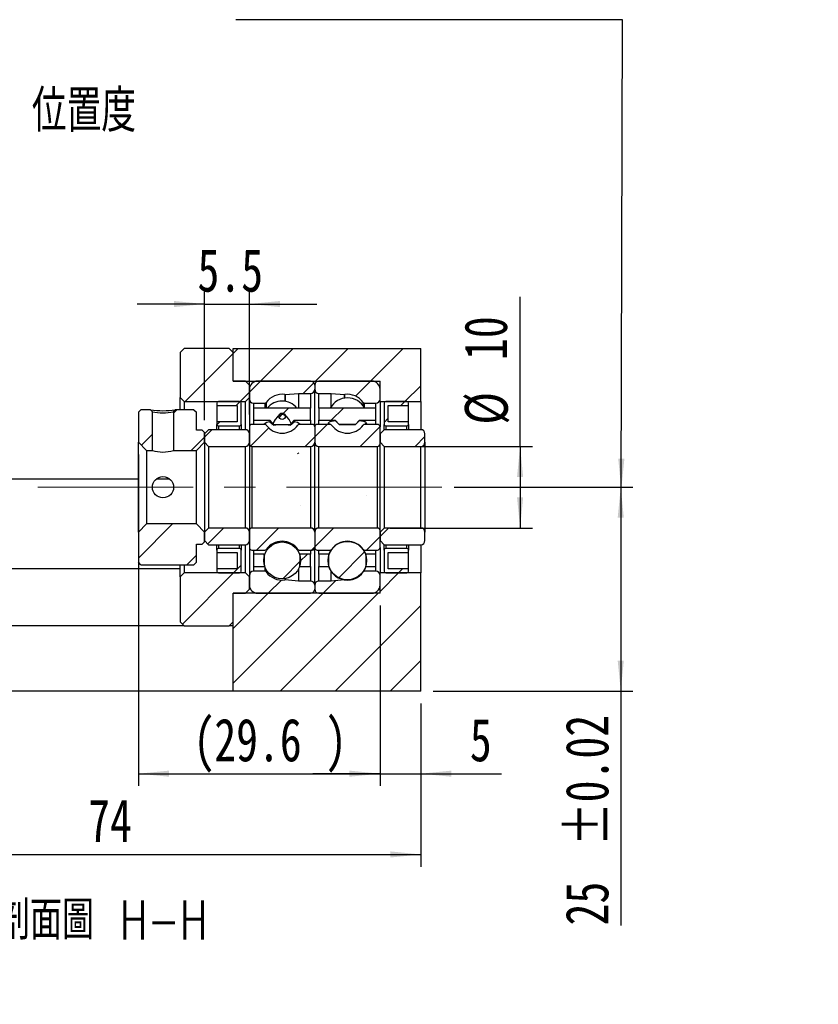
# Model space of a CAD drawing. Header units: millimetres. Extents: x 23 to 297, y 7 to 199.
# Tile 3 of 4: x 231 to 297, y 7 to 87. Entities that reach past the tile are written whole.
import ezdxf

# ---------------------------------------------------------------- set-up
doc = ezdxf.new("R2010")
doc.units = ezdxf.units.MM
doc.linetypes.add('CENTERX2', pattern=[20.32, 12.7, -2.54, 2.54, -2.54])
doc.layers.add('FORMAT', color=7, linetype='Continuous')
doc.styles.add('SLDTEXTSTYLE0', font='TXT', dxfattribs={"width": 0.75})
doc.styles.add('SLDTEXTSTYLE1', font='TXT', dxfattribs={"width": 0.75, "bigfont": 'bigfont'})
doc.dimstyles.new('SLDDIMSTYLE3', dxfattribs={"dimtxt": 3.5, "dimasz": 2.5, "dimexe": 0, "dimexo": 0.0625, "dimgap": 0.875, "dimtad": 1, "dimlfac": 1.5, "dimrnd": 1e-09, "dimzin": 12, "dimdsep": 46, "dimtxsty": 'SLDTEXTSTYLE0', "dimsah": 1, "dimcen": 0.09, "dimadec": 0, "dimazin": 3, "dimtfac": 1, "dimtofl": 0, "dimtmove": 0, "dimatfit": 3, "dimfxl": 0, "dimfrac": 2, "dimtolj": 1, "dimtzin": 12, "dimarcsym": 0})
doc.dimstyles.new('SLDDIMSTYLE5', dxfattribs={"dimtxt": 3.5, "dimasz": 2.5, "dimexe": 0, "dimexo": 0.0625, "dimgap": 0.875, "dimtad": 1, "dimlfac": 1.5, "dimrnd": 1e-09, "dimzin": 12, "dimdsep": 46, "dimtxsty": 'SLDTEXTSTYLE0', "dimsah": 1, "dimcen": 0.09, "dimadec": 0, "dimazin": 3, "dimtfac": 1, "dimtmove": 0, "dimatfit": 0, "dimfxl": 0, "dimfrac": 2, "dimtolj": 1, "dimtzin": 12, "dimarcsym": 0})
doc.dimstyles.new('SLDDIMSTYLE7', dxfattribs={"dimtxt": 3.5, "dimasz": 2.5, "dimexe": 0, "dimexo": 0.0625, "dimgap": 0.875, "dimtad": 1, "dimdec": 1, "dimlfac": 1.5, "dimrnd": 1e-09, "dimzin": 12, "dimdsep": 46, "dimtxsty": 'SLDTEXTSTYLE0', "dimsah": 1, "dimcen": 0.09, "dimadec": 0, "dimazin": 3, "dimtfac": 1, "dimtdec": 1, "dimtofl": 0, "dimtmove": 0, "dimatfit": 3, "dimfxl": 0, "dimfrac": 2, "dimtolj": 1, "dimtzin": 12, "dimarcsym": 0})
doc.dimstyles.new('SLDDIMSTYLE8', dxfattribs={"dimtxt": 3.5, "dimasz": 2.5, "dimexe": 0, "dimexo": 0.0625, "dimgap": 0.875, "dimtad": 1, "dimlfac": 1.5, "dimrnd": 1e-09, "dimzin": 12, "dimdsep": 46, "dimtxsty": 'SLDTEXTSTYLE0', "dimsah": 1, "dimcen": 0.09, "dimadec": 0, "dimazin": 3, "dimtol": 1, "dimtp": 0.02, "dimtm": 0.02, "dimtfac": 1, "dimtofl": 0, "dimtmove": 0, "dimatfit": 3, "dimfxl": 0, "dimfrac": 2, "dimtolj": 1, "dimarcsym": 0})
doc.dimstyles.new('SLDDIMSTYLE9', dxfattribs={"dimtxt": 3.5, "dimasz": 2.5, "dimexe": 0, "dimexo": 0.0625, "dimgap": 0.875, "dimtad": 1, "dimdec": 1, "dimlfac": 1.5, "dimrnd": 1e-09, "dimzin": 12, "dimdsep": 46, "dimtxsty": 'SLDTEXTSTYLE0', "dimsah": 1, "dimcen": 0.09, "dimadec": 0, "dimazin": 3, "dimtfac": 1, "dimtdec": 1, "dimtmove": 0, "dimatfit": 0, "dimfxl": 0, "dimfrac": 2, "dimtolj": 1, "dimtzin": 12, "dimarcsym": 0})

# ---------------------------------------------------------------- blocks, each defined once
blk = doc.blocks.new('_D_14')
at = {"layer": 'FORMAT', "color": 7}
for p, q in [((264.098, 31.592), (264.098, 18.259)), ((214.765, 28.259), (214.765, 18.259)), ((214.765, 19.259), (264.098, 19.259))]:
    blk.add_line(p, q, dxfattribs=at)
for points in [[(214.765, 19.259), (217.265, 19.009), (217.265, 19.509)], [(264.098, 19.259), (261.598, 19.509), (261.598, 19.009)]]:
    blk.add_solid(points, dxfattribs=at)
at = {"layer": 'FORMAT', "color": 7, "insert": (236.92, 23.771), "char_height": 3.5, "attachment_point": 1, "style": 'SLDTEXTSTYLE0'}
blk.add_mtext('74', dxfattribs=at)
blk = doc.blocks.new('_D_15')
at = {"layer": 'FORMAT', "color": 7}
for p, q in [((241.031, 51.925), (241.031, 24.857)), ((260.765, 39.592), (260.765, 24.857)), ((241.031, 25.857), (260.765, 25.857))]:
    blk.add_line(p, q, dxfattribs=at)
for points in [[(241.031, 25.857), (243.531, 25.607), (243.531, 26.107)], [(260.765, 25.857), (258.265, 26.107), (258.265, 25.607)]]:
    blk.add_solid(points, dxfattribs=at)
at = {"layer": 'FORMAT', "color": 7, "char_height": 3.5, "attachment_point": 1, "style": 'SLDTEXTSTYLE0'}
for s, insert in [('(', (245.505, 30.368)), (')', (256.277, 30.368)), ('29.6', (247.226, 30.368))]:
    blk.add_mtext(s, dxfattribs=dict(at, insert=insert))
blk = doc.blocks.new('_D_16')
at = {"layer": 'FORMAT', "color": 7}
for p, q in [((260.765, 39.592), (260.765, 24.857)), ((264.098, 31.592), (264.098, 24.857)), ((260.765, 25.857), (255.265, 25.857)), ((260.765, 25.857), (264.098, 25.857)), ((264.098, 25.857), (270.689, 25.857))]:
    blk.add_line(p, q, dxfattribs=at)
for points in [[(260.765, 25.857), (258.265, 26.107), (258.265, 25.607)], [(264.098, 25.857), (266.598, 25.607), (266.598, 26.107)]]:
    blk.add_solid(points, dxfattribs=at)
at = {"layer": 'FORMAT', "color": 7, "insert": (268.103, 30.368), "char_height": 3.5, "attachment_point": 1, "style": 'SLDTEXTSTYLE0'}
blk.add_mtext('5', dxfattribs=at)
blk = doc.blocks.new('_D_17')
at = {"layer": 'FORMAT', "color": 7}
for p, q in [((272.208, 52.592), (272.208, 64.822)), ((261.565, 52.592), (273.208, 52.592)), ((272.208, 52.592), (272.208, 45.925)), ((261.565, 45.925), (273.208, 45.925))]:
    blk.add_line(p, q, dxfattribs=at)
for points in [[(272.208, 52.592), (271.958, 50.092), (272.458, 50.092)], [(272.208, 45.925), (272.458, 48.425), (271.958, 48.425)]]:
    blk.add_solid(points, dxfattribs=at)
at = {"layer": 'FORMAT', "color": 7, "char_height": 3.5, "attachment_point": 1, "rotation": 90, "style": 'SLDTEXTSTYLE0'}
for s, insert in [('10', (267.642, 59.649)), ('%%c', (267.696, 54.371))]:
    blk.add_mtext(s, dxfattribs=dict(at, insert=insert))
blk = doc.blocks.new('_D_18')
at = {"layer": 'FORMAT', "color": 7}
for p, q in [((266.826, 49.259), (281.431, 49.259)), ((280.431, 49.259), (280.431, 32.592)), ((265.098, 32.592), (281.431, 32.592)), ((280.431, 32.592), (280.431, 13.46))]:
    blk.add_line(p, q, dxfattribs=at)
for points in [[(280.431, 49.259), (280.181, 46.759), (280.681, 46.759)], [(280.431, 32.592), (280.681, 35.092), (280.181, 35.092)]]:
    blk.add_solid(points, dxfattribs=at)
at = {"layer": 'FORMAT', "color": 7, "char_height": 3.5, "attachment_point": 1, "rotation": 90, "style": 'SLDTEXTSTYLE0'}
for s, insert in [('±0.02', (275.919, 19.945)), ('25', (275.919, 13.46))]:
    blk.add_mtext(s, dxfattribs=dict(at, insert=insert))
blk = doc.blocks.new('_D_19')
at = {"layer": 'FORMAT', "color": 7}
for p, q in [((246.431, 54.725), (246.431, 65.222)), ((250.098, 55.192), (250.098, 65.222)), ((246.431, 64.222), (240.931, 64.222)), ((246.431, 64.222), (250.098, 64.222)), ((250.098, 64.222), (255.598, 64.222))]:
    blk.add_line(p, q, dxfattribs=at)
for points in [[(246.431, 64.222), (243.931, 64.472), (243.931, 63.972)], [(250.098, 64.222), (252.598, 63.972), (252.598, 64.472)]]:
    blk.add_solid(points, dxfattribs=at)
at = {"layer": 'FORMAT', "color": 7, "insert": (245.853, 68.734), "char_height": 3.5, "attachment_point": 1, "style": 'SLDTEXTSTYLE0'}
blk.add_mtext('5.5', dxfattribs=at)

msp = doc.modelspace()

# ---------------------------------------------------------------- hatches: boundary and pattern name
at = {"layer": 'FORMAT', "linetype": 'Continuous', "lineweight": 18}
h = msp.add_hatch(dxfattribs=at)
h.set_pattern_fill('ANSI31', color=256, style=0)
h.paths.add_polyline_path([(249.7645, 56.2588), (250.0979, 56.5921), (250.0979, 57.5921), (249.7645, 57.9255), (248.7645, 57.9255), (248.7645, 60.2588), (248.4312, 60.5921), (244.7645, 60.5921), (244.4312, 60.2588), (244.4312, 56.5921), (244.7645, 56.2588)], flags=0)
h = msp.add_hatch(dxfattribs=at)
h.set_pattern_fill('ANSI31', color=256, style=0)
h.paths.add_polyline_path([(248.7645, 60.5921), (248.7645, 57.9255), (260.7645, 57.9255), (260.7645, 56.2588), (264.0979, 56.2588), (264.0979, 60.5921)], flags=0)
h = msp.add_hatch(dxfattribs=at)
h.set_pattern_fill('ANSI31', color=256, style=0)
edge = h.paths.add_edge_path(flags=0)
edge.add_line((255.4312, 57.2588), (255.4312, 57.5921))
edge.add_arc((255.0979, 57.5921), 0.3333, 0, 90)
edge.add_line((255.0979, 57.9255), (250.7645, 57.9255))
edge.add_arc((250.7645, 57.2588), 0.6667, 90, 180)
edge.add_line((250.0979, 57.2588), (250.0979, 56.4588))
edge.add_arc((250.4312, 56.4588), 0.3333, 180, 270)
edge.add_line((250.4312, 56.1255), (251.3641, 56.1255))
edge.add_arc((251.3641, 56.2588), 0.1333, 270, 324.47108)
edge.add_arc((252.7645, 55.2588), 1.5875, 82.107253, 144.47108, ccw=False)
edge.add_arc((253.0008, 56.9633), 0.1333, 262.107253, 275)
edge.add_line((253.0125, 56.8305), (254.0979, 56.9255))
edge.add_line((254.0979, 56.9255), (255.0979, 56.9255))
edge.add_arc((255.0979, 57.2588), 0.3333, 270, 360)
h = msp.add_hatch(dxfattribs=at)
h.set_pattern_fill('ANSI31', color=256, style=0)
edge = h.paths.add_edge_path(flags=0)
edge.add_line((260.0979, 57.9255), (255.7645, 57.9255))
edge.add_arc((255.7645, 57.5921), 0.3333, 90, 180)
edge.add_line((255.4312, 57.5921), (255.4312, 57.2588))
edge.add_arc((255.7645, 57.2588), 0.3333, 180, 270)
edge.add_line((255.7645, 56.9255), (256.7645, 56.9255))
edge.add_line((256.7645, 56.9255), (257.85, 56.8305))
edge.add_arc((257.8616, 56.9633), 0.1333, 265, 277.892747)
edge.add_arc((258.0979, 55.2588), 1.5875, 35.52892, 97.892747, ccw=False)
edge.add_arc((259.4983, 56.2588), 0.1333, 215.52892, 270)
edge.add_line((259.4983, 56.1255), (260.4312, 56.1255))
edge.add_arc((260.4312, 56.4588), 0.3333, 270, 360)
edge.add_line((260.7645, 56.4588), (260.7645, 57.2588))
edge.add_arc((260.0979, 57.2588), 0.6667, 0, 90)
h = msp.add_hatch(dxfattribs=at)
h.set_pattern_fill('ANSI31', color=256, style=0)
h.paths.add_polyline_path([(242.1645, 55.4162), (242.0199, 55.5921), (241.2312, 55.5921), (241.0312, 55.3921), (241.0312, 52.9255), (241.6979, 52.2588), (242.1645, 52.2588)], flags=0)
h = msp.add_hatch(dxfattribs=at)
h.set_pattern_fill('ANSI31', color=256, style=0)
edge = h.paths.add_edge_path(flags=0)
edge.add_line((245.7645, 55.3921), (245.5645, 55.5921))
edge.add_line((245.5645, 55.5921), (244.0425, 55.5921))
edge.add_line((244.0425, 55.5921), (243.8979, 55.4162))
edge.add_line((243.8979, 55.4162), (243.8979, 52.2588))
edge.add_line((243.8979, 52.2588), (245.7645, 52.2588))
edge.add_line((245.7645, 52.2588), (246.4312, 52.9255))
edge.add_line((246.4312, 52.9255), (246.4312, 53.7255))
edge.add_line((246.4312, 53.7255), (246.2312, 53.9255))
edge.add_line((246.2312, 53.9255), (245.7645, 53.9255))
edge.add_line((245.7645, 53.9255), (245.7645, 55.3921))
h = msp.add_hatch(dxfattribs=at)
h.set_pattern_fill('ANSI31', color=256, style=0)
edge = h.paths.add_edge_path(flags=0)
edge.add_line((247.4312, 56.1255), (247.4312, 55.9255))
edge.add_line((247.4312, 55.9255), (249.0979, 55.9255))
edge.add_line((249.0979, 55.9255), (249.0979, 54.5921))
edge.add_line((249.0979, 54.5921), (247.4312, 54.5921))
edge.add_line((247.4312, 54.5921), (247.4312, 54.3921))
edge.add_arc((247.5645, 54.3921), 0.1333, 180, 270)
edge.add_line((247.5645, 54.2588), (249.2979, 54.2588))
edge.add_arc((249.2979, 54.3921), 0.1333, 270, 360)
edge.add_line((249.4312, 54.3921), (249.4312, 56.1255))
edge.add_arc((249.2979, 56.1255), 0.1333, 0, 90)
edge.add_line((249.2979, 56.2588), (247.5645, 56.2588))
edge.add_arc((247.5645, 56.1255), 0.1333, 90, 180)
h = msp.add_hatch(dxfattribs=at)
h.set_pattern_fill('ANSI31', color=256, style=0)
edge = h.paths.add_edge_path(flags=0)
edge.add_line((253.7645, 54.7255), (255.0979, 54.7255))
edge.add_line((255.0979, 54.7255), (255.0979, 55.7255))
edge.add_line((255.0979, 55.7255), (250.4312, 55.7255))
edge.add_line((250.4312, 55.7255), (250.4312, 54.7255))
edge.add_line((250.4312, 54.7255), (251.7645, 54.7255))
edge.add_line((251.7645, 54.7255), (252.02, 54.47))
edge.add_ellipse((252.7645, 49.2588), major_axis=(0, 5.9414), ratio=0.2608809, start_angle=-28.706411, end_angle=28.706411, ccw=False)
edge.add_line((253.509, 54.47), (253.7645, 54.7255))
h = msp.add_hatch(dxfattribs=at)
h.set_pattern_fill('ANSI31', color=256, style=0)
h.paths.add_polyline_path([(258.7645, 54.3921), (259.0979, 54.7255), (260.4312, 54.7255), (260.4312, 55.7255), (255.7645, 55.7255), (255.7645, 54.7255), (257.0979, 54.7255), (257.4312, 54.3921)], flags=0)
h = msp.add_hatch(dxfattribs=at)
h.set_pattern_fill('ANSI31', color=256, style=0)
edge = h.paths.add_edge_path(flags=0)
edge.add_line((261.4312, 54.5921), (261.4312, 55.9255))
edge.add_line((261.4312, 55.9255), (263.0979, 55.9255))
edge.add_line((263.0979, 55.9255), (263.0979, 56.1255))
edge.add_arc((262.9645, 56.1255), 0.1333, 0, 90)
edge.add_line((262.9645, 56.2588), (261.2312, 56.2588))
edge.add_arc((261.2312, 56.1255), 0.1333, 90, 180)
edge.add_line((261.0979, 56.1255), (261.0979, 54.3921))
edge.add_arc((261.2312, 54.3921), 0.1333, 180, 270)
edge.add_line((261.2312, 54.2588), (262.9645, 54.2588))
edge.add_arc((262.9645, 54.3921), 0.1333, 270, 360)
edge.add_line((263.0979, 54.3921), (263.0979, 54.5921))
edge.add_line((263.0979, 54.5921), (261.4312, 54.5921))
h = msp.add_hatch(dxfattribs=at)
h.set_pattern_fill('ANSI31', color=256, style=0)
edge = h.paths.add_edge_path(flags=0)
edge.add_arc((252.7645, 55.051), 0.2646, 0, 360)
h = msp.add_hatch(dxfattribs=at)
h.set_pattern_fill('ANSI31', color=256, style=0)
edge = h.paths.add_edge_path(flags=0)
edge.add_line((246.4312, 52.9255), (246.7645, 52.5921))
edge.add_line((246.7645, 52.5921), (249.7645, 52.5921))
edge.add_arc((249.7645, 52.9255), 0.3333, 270, 360)
edge.add_line((250.0979, 52.9255), (250.0979, 53.6255))
edge.add_arc((249.7645, 53.6255), 0.3333, 0, 90)
edge.add_line((249.7645, 53.9588), (246.7645, 53.9588))
edge.add_line((246.7645, 53.9588), (246.4312, 53.6255))
edge.add_line((246.4312, 53.6255), (246.4312, 52.9255))
h = msp.add_hatch(dxfattribs=at)
h.set_pattern_fill('ANSI31', color=256, style=0)
edge = h.paths.add_edge_path(flags=0)
edge.add_line((250.0979, 54.1921), (250.0979, 52.7921))
edge.add_arc((250.2979, 52.7921), 0.2, 180, 270)
edge.add_line((250.2979, 52.5921), (255.0979, 52.5921))
edge.add_arc((255.0979, 52.9255), 0.3333, 270, 360)
edge.add_line((255.4312, 52.9255), (255.4312, 54.1921))
edge.add_arc((255.2312, 54.1921), 0.2, 0, 90)
edge.add_line((255.2312, 54.3921), (254.165, 54.3921))
edge.add_arc((254.165, 54.2588), 0.1333, 90, 144.47108)
edge.add_arc((252.7645, 55.2588), 1.5875, 215.52892, 324.47108, ccw=False)
edge.add_arc((251.3641, 54.2588), 0.1333, 35.52892, 90)
edge.add_line((251.3641, 54.3921), (250.2979, 54.3921))
edge.add_arc((250.2979, 54.1921), 0.2, 90, 180)
h = msp.add_hatch(dxfattribs=at)
h.set_pattern_fill('ANSI31', color=256, style=0)
edge = h.paths.add_edge_path(flags=0)
edge.add_line((255.7645, 52.5921), (260.5645, 52.5921))
edge.add_arc((260.5645, 52.7921), 0.2, 270, 360)
edge.add_line((260.7645, 52.7921), (260.7645, 54.1921))
edge.add_arc((260.5645, 54.1921), 0.2, 0, 90)
edge.add_line((260.5645, 54.3921), (259.4983, 54.3921))
edge.add_arc((259.4983, 54.2588), 0.1333, 90, 144.47108)
edge.add_arc((258.0979, 55.2588), 1.5875, 215.52892, 324.47108, ccw=False)
edge.add_arc((256.6974, 54.2588), 0.1333, 35.52892, 90)
edge.add_line((256.6974, 54.3921), (255.6312, 54.3921))
edge.add_arc((255.6312, 54.1921), 0.2, 90, 180)
edge.add_line((255.4312, 54.1921), (255.4312, 52.9255))
edge.add_arc((255.7645, 52.9255), 0.3333, 180, 270)
h = msp.add_hatch(dxfattribs=at)
h.set_pattern_fill('ANSI31', color=256, style=0)
edge = h.paths.add_edge_path(flags=0)
edge.add_line((260.7645, 52.9255), (261.0979, 52.5921))
edge.add_line((261.0979, 52.5921), (264.0979, 52.5921))
edge.add_arc((264.0979, 52.9255), 0.3333, 270, 360)
edge.add_line((264.4312, 52.9255), (264.4312, 53.6255))
edge.add_arc((264.0979, 53.6255), 0.3333, 0, 90)
edge.add_line((264.0979, 53.9588), (261.0979, 53.9588))
edge.add_line((261.0979, 53.9588), (260.7645, 53.6255))
edge.add_line((260.7645, 53.6255), (260.7645, 52.9255))
h = msp.add_hatch(dxfattribs=at)
h.set_pattern_fill('ANSI31', color=256, style=0)
edge = h.paths.add_edge_path(flags=0)
edge.add_line((251.2859, 43.7921), (250.4312, 43.7921))
edge.add_line((250.4312, 43.7921), (250.4312, 42.7921))
edge.add_line((250.4312, 42.7921), (251.3153, 42.7921))
edge.add_ellipse((252.7645, 49.2588), major_axis=(0, -18.2292), ratio=0.0850285, start_angle=287.450726, end_angle=290.77767, ccw=False)
h = msp.add_hatch(dxfattribs=at)
h.set_pattern_fill('ANSI31', color=256, style=0)
edge = h.paths.add_edge_path(flags=0)
edge.add_line((255.0979, 42.7921), (255.0979, 43.7921))
edge.add_line((255.0979, 43.7921), (254.2432, 43.7921))
edge.add_ellipse((252.7645, 49.2588), major_axis=(0, -18.2292), ratio=0.0850285, start_angle=69.22233, end_angle=72.549274, ccw=False)
edge.add_line((254.2137, 42.7921), (255.0979, 42.7921))
h = msp.add_hatch(dxfattribs=at)
h.set_pattern_fill('ANSI31', color=256, style=0)
edge = h.paths.add_edge_path(flags=0)
edge.add_ellipse((258.0979, 49.2588), major_axis=(0, -40.8261), ratio=0.0379659, start_angle=277.695097, end_angle=279.11378, ccw=False)
edge.add_line((256.5618, 43.7921), (255.7645, 43.7921))
edge.add_line((255.7645, 43.7921), (255.7645, 42.7921))
edge.add_line((255.7645, 42.7921), (256.5674, 42.7921))
h = msp.add_hatch(dxfattribs=at)
h.set_pattern_fill('ANSI31', color=256, style=0)
edge = h.paths.add_edge_path(flags=0)
edge.add_line((259.6283, 42.7921), (260.4312, 42.7921))
edge.add_line((260.4312, 42.7921), (260.4312, 43.7921))
edge.add_line((260.4312, 43.7921), (259.6339, 43.7921))
edge.add_ellipse((258.0979, 49.2588), major_axis=(0, -40.8261), ratio=0.0379659, start_angle=80.88622, end_angle=82.304903, ccw=False)
h = msp.add_hatch(dxfattribs=at)
h.set_pattern_fill('ANSI31', color=256, style=0)
h.paths.add_polyline_path([(241.0312, 43.1255), (241.2312, 42.9255), (245.5645, 42.9255), (245.7645, 43.1255), (245.7645, 44.5921), (246.2312, 44.5921), (246.4312, 44.7921), (246.4312, 45.5921), (245.7645, 46.2588), (241.6979, 46.2588), (241.0312, 45.5921)], flags=0)
h = msp.add_hatch(dxfattribs=at)
h.set_pattern_fill('ANSI31', color=256, style=0)
edge = h.paths.add_edge_path(flags=0)
edge.add_line((246.7645, 45.9255), (246.4312, 45.5921))
edge.add_line((246.4312, 45.5921), (246.4312, 44.8921))
edge.add_line((246.4312, 44.8921), (246.7645, 44.5588))
edge.add_line((246.7645, 44.5588), (249.7645, 44.5588))
edge.add_arc((249.7645, 44.8921), 0.3333, 270, 360)
edge.add_line((250.0979, 44.8921), (250.0979, 45.5921))
edge.add_arc((249.7645, 45.5921), 0.3333, 0, 90)
edge.add_line((249.7645, 45.9255), (246.7645, 45.9255))
h = msp.add_hatch(dxfattribs=at)
h.set_pattern_fill('ANSI31', color=256, style=0)
edge = h.paths.add_edge_path(flags=0)
edge.add_line((255.0979, 45.9255), (250.2979, 45.9255))
edge.add_arc((250.2979, 45.7255), 0.2, 90, 180)
edge.add_line((250.0979, 45.7255), (250.0979, 44.3255))
edge.add_arc((250.2979, 44.3255), 0.2, 180, 270)
edge.add_line((250.2979, 44.1255), (251.3641, 44.1255))
edge.add_arc((251.3641, 44.2588), 0.1333, 270, 324.47108)
edge.add_arc((252.7645, 43.2588), 1.5875, 35.52892, 144.47108, ccw=False)
edge.add_arc((254.165, 44.2588), 0.1333, 215.52892, 270)
edge.add_line((254.165, 44.1255), (255.2312, 44.1255))
edge.add_arc((255.2312, 44.3255), 0.2, 270, 360)
edge.add_line((255.4312, 44.3255), (255.4312, 45.5921))
edge.add_arc((255.0979, 45.5921), 0.3333, 360, 450)
h = msp.add_hatch(dxfattribs=at)
h.set_pattern_fill('ANSI31', color=256, style=0)
edge = h.paths.add_edge_path(flags=0)
edge.add_line((260.7645, 44.3255), (260.7645, 45.7255))
edge.add_arc((260.5645, 45.7255), 0.2, 0, 90)
edge.add_line((260.5645, 45.9255), (255.7645, 45.9255))
edge.add_arc((255.7645, 45.5921), 0.3333, 90, 180)
edge.add_line((255.4312, 45.5921), (255.4312, 44.3255))
edge.add_arc((255.6312, 44.3255), 0.2, 180, 270)
edge.add_line((255.6312, 44.1255), (256.6974, 44.1255))
edge.add_arc((256.6974, 44.2588), 0.1333, 270, 324.47108)
edge.add_arc((258.0979, 43.2588), 1.5875, 35.52892, 144.47108, ccw=False)
edge.add_arc((259.4983, 44.2588), 0.1333, 215.52892, 270)
edge.add_line((259.4983, 44.1255), (260.5645, 44.1255))
edge.add_arc((260.5645, 44.3255), 0.2, 270, 360)
h = msp.add_hatch(dxfattribs=at)
h.set_pattern_fill('ANSI31', color=256, style=0)
edge = h.paths.add_edge_path(flags=0)
edge.add_line((261.0979, 45.9255), (260.7645, 45.5921))
edge.add_line((260.7645, 45.5921), (260.7645, 44.8921))
edge.add_line((260.7645, 44.8921), (261.0979, 44.5588))
edge.add_line((261.0979, 44.5588), (264.0979, 44.5588))
edge.add_arc((264.0979, 44.8921), 0.3333, 270, 360)
edge.add_line((264.4312, 44.8921), (264.4312, 45.5921))
edge.add_arc((264.0979, 45.5921), 0.3333, 0, 90)
edge.add_line((264.0979, 45.9255), (261.0979, 45.9255))
h = msp.add_hatch(dxfattribs=at)
h.set_pattern_fill('ANSI31', color=256, style=0)
edge = h.paths.add_edge_path(flags=0)
edge.add_line((249.0979, 43.9255), (249.0979, 42.5921))
edge.add_line((249.0979, 42.5921), (247.4312, 42.5921))
edge.add_line((247.4312, 42.5921), (247.4312, 42.3921))
edge.add_arc((247.5645, 42.3921), 0.1333, 180, 270)
edge.add_line((247.5645, 42.2588), (249.2979, 42.2588))
edge.add_arc((249.2979, 42.3921), 0.1333, 270, 360)
edge.add_line((249.4312, 42.3921), (249.4312, 44.1255))
edge.add_arc((249.2979, 44.1255), 0.1333, 0, 90)
edge.add_line((249.2979, 44.2588), (247.5645, 44.2588))
edge.add_arc((247.5645, 44.1255), 0.1333, 90, 180)
edge.add_line((247.4312, 44.1255), (247.4312, 43.9255))
edge.add_line((247.4312, 43.9255), (249.0979, 43.9255))
h = msp.add_hatch(dxfattribs=at)
h.set_pattern_fill('ANSI31', color=256, style=0)
edge = h.paths.add_edge_path(flags=0)
edge.add_arc((252.7645, 43.2805), 1.5033, 0, 360)
h = msp.add_hatch(dxfattribs=at)
h.set_pattern_fill('ANSI31', color=256, style=0)
edge = h.paths.add_edge_path(flags=0)
edge.add_arc((258.0979, 43.2631), 1.5711, 0, 360)
h = msp.add_hatch(dxfattribs=at)
h.set_pattern_fill('ANSI31', color=256, style=0)
edge = h.paths.add_edge_path(flags=0)
edge.add_line((263.0979, 42.3921), (263.0979, 42.5921))
edge.add_line((263.0979, 42.5921), (261.4312, 42.5921))
edge.add_line((261.4312, 42.5921), (261.4312, 43.9255))
edge.add_line((261.4312, 43.9255), (263.0979, 43.9255))
edge.add_line((263.0979, 43.9255), (263.0979, 44.1255))
edge.add_arc((262.9645, 44.1255), 0.1333, 0, 90)
edge.add_line((262.9645, 44.2588), (261.2312, 44.2588))
edge.add_arc((261.2312, 44.1255), 0.1333, 90, 180)
edge.add_line((261.0979, 44.1255), (261.0979, 42.3921))
edge.add_arc((261.2312, 42.3921), 0.1333, 180, 270)
edge.add_line((261.2312, 42.2588), (262.9645, 42.2588))
edge.add_arc((262.9645, 42.3921), 0.1333, 270, 360)
h = msp.add_hatch(dxfattribs=at)
h.set_pattern_fill('ANSI31', color=256, style=0)
h.paths.add_polyline_path([(250.0979, 41.9255), (249.7645, 42.2588), (244.7645, 42.2588), (244.4312, 41.9255), (244.4312, 38.2588), (244.7645, 37.9255), (248.4312, 37.9255), (248.7645, 38.2588), (248.7645, 40.5921), (249.7645, 40.5921), (250.0979, 40.9255)], flags=0)
h = msp.add_hatch(dxfattribs=at)
h.set_pattern_fill('ANSI31', color=256, style=0)
h.paths.add_polyline_path([(248.7645, 40.5921), (248.7645, 32.5921), (264.0979, 32.5921), (264.0979, 42.2588), (260.7645, 42.2588), (260.7645, 40.5921)], flags=0)
h = msp.add_hatch(dxfattribs=at)
h.set_pattern_fill('ANSI31', color=256, style=0)
edge = h.paths.add_edge_path(flags=0)
edge.add_line((250.7645, 40.5921), (255.0979, 40.5921))
edge.add_arc((255.0979, 40.9255), 0.3333, 270, 360)
edge.add_line((255.4312, 40.9255), (255.4312, 41.2588))
edge.add_arc((255.0979, 41.2588), 0.3333, 360, 450)
edge.add_line((255.0979, 41.5921), (254.0979, 41.5921))
edge.add_line((254.0979, 41.5921), (253.0125, 41.6871))
edge.add_arc((253.0008, 41.5543), 0.1333, 85, 97.892747)
edge.add_arc((252.7645, 43.2588), 1.5875, 215.52892, 277.892747, ccw=False)
edge.add_arc((251.3641, 42.2588), 0.1333, 35.52892, 90)
edge.add_line((251.3641, 42.3921), (250.4312, 42.3921))
edge.add_arc((250.4312, 42.0588), 0.3333, 90, 180)
edge.add_line((250.0979, 42.0588), (250.0979, 41.2588))
edge.add_arc((250.7645, 41.2588), 0.6667, 180, 270)
h = msp.add_hatch(dxfattribs=at)
h.set_pattern_fill('ANSI31', color=256, style=0)
edge = h.paths.add_edge_path(flags=0)
edge.add_line((255.4312, 41.2588), (255.4312, 40.9255))
edge.add_arc((255.7645, 40.9255), 0.3333, 180, 270)
edge.add_line((255.7645, 40.5921), (260.0979, 40.5921))
edge.add_arc((260.0979, 41.2588), 0.6667, 270, 360)
edge.add_line((260.7645, 41.2588), (260.7645, 42.0588))
edge.add_arc((260.4312, 42.0588), 0.3333, 0, 90)
edge.add_line((260.4312, 42.3921), (259.4983, 42.3921))
edge.add_arc((259.4983, 42.2588), 0.1333, 90, 144.47108)
edge.add_arc((258.0979, 43.2588), 1.5875, 262.107253, 324.47108, ccw=False)
edge.add_arc((257.8616, 41.5543), 0.1333, 82.107253, 95)
edge.add_line((257.85, 41.6871), (256.7645, 41.5921))
edge.add_line((256.7645, 41.5921), (255.7645, 41.5921))
edge.add_arc((255.7645, 41.2588), 0.3333, 90, 180)

# ---------------------------------------------------------------- linework, layer by layer
at = {"color": 7, "linetype": 'Continuous', "lineweight": 25}
for p, q in [((244.4312, 60.2588), (244.7645, 60.5921)), ((248.4312, 60.5921), (244.7645, 60.5921)), ((248.4312, 60.5921), (248.7645, 60.2588)), ((248.7645, 60.5921), (264.0979, 60.5921)), ((248.7645, 57.9255), (248.7645, 60.5921)), ((264.0979, 56.2588), (264.0979, 60.5921)), ((244.4312, 60.2588), (244.4312, 56.5921)), ((248.7645, 57.9255), (248.7645, 60.2588)), ((249.7645, 57.9255), (248.7645, 57.9255)), ((248.7645, 57.9255), (260.7645, 57.9255)), ((249.7645, 57.9255), (250.0979, 57.5921)), ((255.0979, 57.9255), (250.7645, 57.9255)), ((260.0979, 57.9255), (255.7645, 57.9255)), ((260.7645, 56.2588), (260.7645, 57.9255)), ((250.0979, 56.5921), (250.0979, 57.5921)), ((250.0979, 57.2588), (250.0979, 56.4588)), ((255.4312, 57.5921), (255.4312, 57.2588)), ((255.4312, 54.1921), (255.4312, 57.2588)), ((260.7645, 56.4588), (260.7645, 57.2588)), ((244.7645, 56.2588), (244.4312, 56.5921)), ((244.4312, 55.5921), (244.4312, 56.5921)), ((250.0979, 56.5921), (249.7645, 56.2588)), ((250.0979, 56.4588), (250.0979, 54.1921)), ((253.0125, 56.8305), (254.0979, 56.9255)), ((254.0979, 56.9255), (255.0979, 56.9255)), ((254.0979, 56.9255), (254.0979, 55.7255)), ((255.7645, 56.9255), (256.7645, 56.9255)), ((256.7645, 56.9255), (257.85, 56.8305)), ((256.7645, 55.8324), (256.7645, 56.9255)), ((241.0312, 55.3921), (241.2312, 55.5921)), ((242.0199, 55.5921), (241.2312, 55.5921)), ((242.0199, 55.5921), (242.1645, 55.4162)), ((243.8979, 55.4162), (244.0425, 55.5921)), ((245.5645, 55.5921), (244.0425, 55.5921)), ((244.7645, 56.2588), (249.7645, 56.2588)), ((244.7645, 56.2588), (244.7645, 55.5921)), ((245.5645, 55.5921), (245.7645, 55.3921)), ((247.4312, 56.1255), (247.4312, 55.9255)), ((247.4312, 55.9255), (249.0979, 55.9255)), ((247.4312, 55.9255), (247.4312, 54.5921)), ((249.2979, 56.2588), (247.5645, 56.2588)), ((249.0979, 55.9255), (249.0979, 54.5921)), ((249.4312, 54.3921), (249.4312, 56.1255)), ((249.7645, 53.9588), (249.7645, 56.2588)), ((250.4312, 56.1255), (251.3641, 56.1255)), ((255.0979, 55.7255), (250.4312, 55.7255)), ((250.4312, 55.7255), (250.4312, 54.7255)), ((255.0979, 54.7255), (255.0979, 55.7255)), ((260.4312, 55.7255), (255.7645, 55.7255)), ((255.7645, 55.7255), (255.7645, 54.7255)), ((259.4983, 56.1255), (260.4312, 56.1255)), ((260.4312, 54.7255), (260.4312, 55.7255)), ((260.7645, 56.2588), (264.0979, 56.2588)), ((260.7645, 56.2588), (260.7645, 54.1921)), ((261.0979, 56.1255), (261.0979, 54.3921)), ((262.9645, 56.2588), (261.2312, 56.2588)), ((261.4312, 55.9255), (263.0979, 55.9255)), ((261.4312, 54.5921), (261.4312, 55.9255)), ((263.0979, 55.9255), (263.0979, 56.1255)), ((263.0979, 54.5921), (263.0979, 55.9255)), ((264.0979, 56.2588), (264.0979, 53.9588)), ((241.0312, 55.3921), (241.0312, 52.9255)), ((242.1645, 52.2588), (242.1645, 55.4162)), ((243.8979, 55.4162), (243.8979, 52.2588)), ((245.7645, 53.9255), (245.7645, 55.3921)), ((250.4312, 54.7255), (251.7645, 54.7255)), ((250.4312, 54.7255), (250.4312, 54.3921)), ((251.7645, 54.7255), (252.02, 54.47)), ((251.7645, 54.7255), (251.7645, 54.5986)), ((253.509, 54.47), (253.7645, 54.7255)), ((253.7645, 54.7255), (253.7645, 54.5986)), ((253.7645, 54.7255), (255.0979, 54.7255)), ((255.0979, 54.7255), (255.0979, 54.3921)), ((255.7645, 54.7255), (257.0979, 54.7255)), ((255.7645, 54.3921), (255.7645, 54.7255)), ((257.0979, 54.7255), (257.4312, 54.3921)), ((257.0979, 54.702), (257.0979, 54.7255)), ((257.0979, 54.702), (257.4312, 54.389)), ((258.7645, 54.3921), (259.0979, 54.7255)), ((258.7645, 54.389), (259.0979, 54.702)), ((259.0979, 54.7255), (260.4312, 54.7255)), ((259.0979, 54.702), (259.0979, 54.7255)), ((260.4312, 54.3921), (260.4312, 54.7255)), ((246.2312, 53.9255), (245.7645, 53.9255)), ((246.2312, 53.9255), (246.4312, 53.7255)), ((246.4312, 53.6255), (246.7645, 53.9588)), ((249.7645, 53.9588), (246.7645, 53.9588)), ((247.4312, 54.5921), (247.4312, 54.3921)), ((249.0979, 54.5921), (247.4312, 54.5921)), ((247.4312, 53.9588), (247.4312, 54.3921)), ((247.5645, 54.2588), (249.2979, 54.2588)), ((249.4312, 54.3921), (249.4312, 53.9588)), ((250.0979, 54.1921), (250.0979, 52.7921)), ((251.3641, 54.3921), (250.2979, 54.3921)), ((251.7645, 54.5986), (252.0979, 54.3281)), ((252.0979, 54.3918), (252.02, 54.47)), ((252.0979, 54.3918), (252.0979, 54.3281)), ((253.4312, 54.3281), (253.7645, 54.5986)), ((253.509, 54.47), (253.4312, 54.3918)), ((253.4312, 54.3918), (253.4312, 54.3281)), ((255.2312, 54.3921), (254.165, 54.3921)), ((255.4312, 54.1921), (255.4312, 52.9255)), ((256.6974, 54.3921), (255.6312, 54.3921)), ((257.4312, 54.389), (257.4312, 54.3921)), ((257.4312, 54.3921), (258.7645, 54.3921)), ((258.7645, 54.389), (258.7645, 54.3921)), ((260.5645, 54.3921), (259.4983, 54.3921)), ((260.7645, 52.7921), (260.7645, 54.1921)), ((260.7645, 53.6255), (261.0979, 53.9588)), ((261.0979, 53.9588), (261.0979, 54.3921)), ((264.0979, 53.9588), (261.0979, 53.9588)), ((261.2312, 54.2588), (262.9645, 54.2588)), ((263.0979, 54.5921), (261.4312, 54.5921)), ((263.0979, 54.3921), (263.0979, 54.5921)), ((263.0979, 54.3921), (263.0979, 53.9588)), ((246.4312, 52.9255), (246.4312, 53.7255)), ((246.4312, 53.6255), (246.4312, 52.9255)), ((250.0979, 52.9255), (250.0979, 53.6255)), ((260.7645, 53.6255), (260.7645, 52.9255)), ((264.4312, 52.9255), (264.4312, 53.6255)), ((241.6979, 52.2588), (241.0312, 52.9255)), ((241.0312, 45.5921), (241.0312, 52.9255)), ((246.4312, 52.9255), (245.7645, 52.2588)), ((246.4312, 52.9255), (246.4312, 45.5921)), ((246.7645, 52.5921), (246.4312, 52.9255)), ((246.7645, 52.5921), (249.7645, 52.5921)), ((246.7645, 52.5921), (246.7645, 45.9255)), ((249.7645, 45.9255), (249.7645, 52.5921)), ((250.0979, 52.7921), (250.0979, 45.7255)), ((250.2979, 52.5921), (255.0979, 52.5921)), ((250.2979, 52.5921), (250.2979, 45.9255)), ((255.0979, 52.5921), (255.0979, 45.9255)), ((255.4312, 45.5921), (255.4312, 52.9255)), ((255.7645, 52.5921), (260.5645, 52.5921)), ((255.7645, 45.9255), (255.7645, 52.5921)), ((260.5645, 45.9255), (260.5645, 52.5921)), ((261.0979, 52.5921), (260.7645, 52.9255)), ((260.7645, 45.7255), (260.7645, 52.7921)), ((261.0979, 52.5921), (264.0979, 52.5921)), ((261.0979, 52.5921), (261.0979, 45.9255)), ((264.0979, 45.9255), (264.0979, 52.5921)), ((264.4312, 52.9255), (264.4312, 45.5921)), ((241.6979, 52.2588), (242.1645, 52.2588)), ((241.6979, 52.2588), (241.6979, 46.2588)), ((243.8979, 52.2588), (245.7645, 52.2588)), ((245.7645, 46.2588), (245.7645, 52.2588)), ((241.0312, 49.9255), (219.4312, 49.9255)), ((243.5839, 49.9255), (242.4785, 49.9255)), ((241.0312, 45.5921), (241.6979, 46.2588)), ((245.7645, 46.2588), (241.6979, 46.2588)), ((245.7645, 46.2588), (246.4312, 45.5921)), ((246.4312, 45.5921), (246.7645, 45.9255)), ((249.7645, 45.9255), (246.7645, 45.9255)), ((255.0979, 45.9255), (250.2979, 45.9255)), ((260.5645, 45.9255), (255.7645, 45.9255)), ((260.7645, 45.5921), (261.0979, 45.9255)), ((264.0979, 45.9255), (261.0979, 45.9255)), ((241.0312, 45.5921), (241.0312, 43.1255)), ((246.4312, 44.7921), (246.4312, 45.5921)), ((246.4312, 45.5921), (246.4312, 44.8921)), ((250.0979, 45.7255), (250.0979, 44.3255)), ((250.0979, 44.8921), (250.0979, 45.5921)), ((255.4312, 45.5921), (255.4312, 44.3255)), ((260.7645, 44.3255), (260.7645, 45.7255)), ((260.7645, 45.5921), (260.7645, 44.8921)), ((264.4312, 44.8921), (264.4312, 45.5921)), ((245.7645, 44.5921), (246.2312, 44.5921)), ((245.7645, 43.1255), (245.7645, 44.5921)), ((246.4312, 44.7921), (246.2312, 44.5921)), ((246.7645, 44.5588), (246.4312, 44.8921)), ((246.7645, 44.5588), (249.7645, 44.5588)), ((247.4312, 44.1255), (247.4312, 44.5588)), ((249.2979, 44.2588), (247.5645, 44.2588)), ((249.4312, 44.5588), (249.4312, 44.1255)), ((249.7645, 42.2588), (249.7645, 44.5588)), ((250.0979, 44.3255), (250.0979, 42.0588)), ((255.4312, 41.2588), (255.4312, 44.3255)), ((261.0979, 44.5588), (260.7645, 44.8921)), ((260.7645, 44.3255), (260.7645, 42.2588)), ((261.0979, 44.1255), (261.0979, 44.5588)), ((261.0979, 44.5588), (264.0979, 44.5588)), ((262.9645, 44.2588), (261.2312, 44.2588)), ((263.0979, 44.5588), (263.0979, 44.1255)), ((264.0979, 44.5588), (264.0979, 42.2588)), ((247.4312, 44.1255), (247.4312, 43.9255)), ((247.4312, 43.9255), (249.0979, 43.9255)), ((247.4312, 43.9255), (247.4312, 42.5921)), ((249.0979, 43.9255), (249.0979, 42.5921)), ((249.4312, 42.3921), (249.4312, 44.1255)), ((250.2979, 44.1255), (251.3641, 44.1255)), ((250.4312, 44.1255), (250.4312, 43.7921)), ((251.2859, 43.7921), (250.4312, 43.7921)), ((250.4312, 43.7921), (250.4312, 42.7921)), ((254.165, 44.1255), (255.2312, 44.1255)), ((255.0979, 43.7921), (254.2432, 43.7921)), ((255.0979, 44.1255), (255.0979, 43.7921)), ((255.0979, 42.7921), (255.0979, 43.7921)), ((255.6312, 44.1255), (256.6974, 44.1255)), ((255.7645, 43.7921), (255.7645, 44.1255)), ((256.5618, 43.7921), (255.7645, 43.7921)), ((255.7645, 43.7921), (255.7645, 42.7921)), ((259.4983, 44.1255), (260.5645, 44.1255)), ((260.4312, 43.7921), (259.6339, 43.7921)), ((260.4312, 43.7921), (260.4312, 44.1255)), ((260.4312, 42.7921), (260.4312, 43.7921)), ((261.0979, 44.1255), (261.0979, 42.3921)), ((261.4312, 43.9255), (263.0979, 43.9255)), ((261.4312, 42.5921), (261.4312, 43.9255)), ((263.0979, 43.9255), (263.0979, 44.1255)), ((263.0979, 42.5921), (263.0979, 43.9255)), ((241.2312, 42.9255), (241.0312, 43.1255)), ((241.2312, 42.9255), (245.5645, 42.9255)), ((244.4312, 41.9255), (244.4312, 42.9255)), ((244.7645, 42.9255), (244.7645, 42.2588)), ((245.7645, 43.1255), (245.5645, 42.9255)), ((250.4312, 42.7921), (251.3153, 42.7921)), ((251.3678, 42.794), (251.3153, 42.7921)), ((254.2137, 42.7921), (254.1624, 42.7941)), ((254.2137, 42.7921), (255.0979, 42.7921)), ((255.7645, 42.7921), (256.5674, 42.7921)), ((259.6283, 42.7921), (260.4312, 42.7921)), ((244.4312, 42.5921), (215.4312, 42.5921)), ((244.4312, 41.9255), (244.7645, 42.2588)), ((244.4312, 41.9255), (244.4312, 38.2588)), ((249.7645, 42.2588), (244.7645, 42.2588)), ((247.4312, 42.5921), (247.4312, 42.3921)), ((249.0979, 42.5921), (247.4312, 42.5921)), ((247.5645, 42.2588), (249.2979, 42.2588)), ((249.7645, 42.2588), (250.0979, 41.9255)), ((250.0979, 42.0588), (250.0979, 41.2588)), ((250.0979, 40.9255), (250.0979, 41.9255)), ((251.3641, 42.3921), (250.4312, 42.3921)), ((254.0979, 42.5862), (254.0979, 41.5921)), ((256.7645, 41.5921), (256.7645, 42.4015)), ((260.4312, 42.3921), (259.4983, 42.3921)), ((260.7645, 40.5921), (260.7645, 42.2588)), ((264.0979, 42.2588), (260.7645, 42.2588)), ((260.7645, 41.2588), (260.7645, 42.0588)), ((261.2312, 42.2588), (262.9645, 42.2588)), ((263.0979, 42.5921), (261.4312, 42.5921)), ((263.0979, 42.3921), (263.0979, 42.5921)), ((264.0979, 32.5921), (264.0979, 42.2588)), ((254.0979, 41.5921), (253.0125, 41.6871)), ((255.0979, 41.5921), (254.0979, 41.5921)), ((255.4312, 41.2588), (255.4312, 40.9255)), ((256.7645, 41.5921), (255.7645, 41.5921)), ((257.85, 41.6871), (256.7645, 41.5921)), ((248.7645, 40.5921), (249.7645, 40.5921)), ((248.7645, 38.2588), (248.7645, 40.5921)), ((260.7645, 40.5921), (248.7645, 40.5921)), ((248.7645, 32.5921), (248.7645, 40.5921)), ((250.0979, 40.9255), (249.7645, 40.5921)), ((250.7645, 40.5921), (255.0979, 40.5921)), ((255.7645, 40.5921), (260.0979, 40.5921)), ((244.7645, 37.9255), (215.4312, 37.9255)), ((244.7645, 37.9255), (244.4312, 38.2588)), ((244.7645, 37.9255), (248.4312, 37.9255)), ((248.7645, 38.2588), (248.4312, 37.9255)), ((248.7645, 37.9255), (248.4312, 37.9255)), ((248.7645, 32.5921), (215.4312, 32.5921)), ((264.0979, 32.5921), (248.7645, 32.5921))]:
    msp.add_line(p, q, dxfattribs=at)
at = {"color": 8, "linetype": 'Continuous', "lineweight": 25}
for p, q in [((252.9825, 56.8313), (252.9825, 56.2745)), ((253.0125, 56.8305), (253.0125, 56.2701)), ((255.0979, 56.9255), (255.0979, 55.7255)), ((255.7645, 55.7255), (255.7645, 56.9255)), ((257.85, 56.5388), (257.85, 56.8305)), ((257.8799, 56.5433), (257.8799, 56.8313)), ((250.4312, 56.1255), (250.4312, 55.7255)), ((251.3641, 56.1255), (251.3641, 55.7255)), ((251.4726, 56.1813), (251.4726, 55.7255)), ((259.3898, 55.8933), (259.3898, 56.1813)), ((259.4983, 55.7184), (259.4983, 56.1255)), ((260.4312, 55.7255), (260.4312, 56.1255)), ((247.5645, 54.2588), (247.5645, 53.9588)), ((249.2979, 53.9588), (249.2979, 54.2588)), ((261.2312, 54.2588), (261.2312, 53.9588)), ((262.9645, 53.9588), (262.9645, 54.2588)), ((247.5645, 44.5588), (247.5645, 44.2588)), ((249.2979, 44.2588), (249.2979, 44.5588)), ((261.2312, 44.5588), (261.2312, 44.2588)), ((262.9645, 44.2588), (262.9645, 44.5588)), ((250.4312, 42.7921), (250.4312, 42.3921)), ((251.3641, 42.7341), (251.3641, 42.3921)), ((255.0979, 42.7921), (255.0979, 41.5921)), ((255.7645, 41.5921), (255.7645, 42.7921)), ((260.4312, 42.3921), (260.4312, 42.7921)), ((251.4726, 42.5119), (251.4726, 42.3363)), ((259.3898, 42.3363), (259.3898, 42.3406)), ((259.4983, 42.3921), (259.4983, 42.5155)), ((252.9825, 41.7931), (252.9825, 41.6864)), ((253.0125, 41.7978), (253.0125, 41.6871)), ((257.85, 41.6871), (257.85, 41.6951)), ((257.8799, 41.6864), (257.8799, 41.6907))]:
    msp.add_line(p, q, dxfattribs=at)
at = {"color": 7, "linetype": 'Continuous', "lineweight": 25, "flags": 128}
for points in [[(256.564, 54.3921), (256.552, 54.4273), (256.548, 54.4686), (256.5552, 54.5071), (256.5721, 54.5401), (256.5989, 54.5702), (256.6362, 54.5977), (256.6836, 54.6221), (256.7391, 54.6427), (256.8037, 54.6604), (256.8782, 54.6756), (256.9615, 54.6881), (257.0276, 54.6956), (257.0979, 54.702)], [(259.0979, 54.702), (259.1769, 54.6947), (259.2511, 54.6858), (259.3334, 54.6727), (259.4076, 54.6566), (259.474, 54.6369), (259.5307, 54.6135), (259.5748, 54.5877), (259.609, 54.5583), (259.6331, 54.5245), (259.6458, 54.487), (259.6472, 54.4491), (259.6385, 54.4084), (259.6313, 54.3921)], [(256.5663, 54.5532), (256.5676, 54.5485), (256.6196, 54.3921)], [(259.5762, 54.3921), (259.5841, 54.413), (259.6248, 54.5366)], [(251.6498, 44.2562), (251.6113, 44.2726), (251.5827, 44.289)], [(253.9609, 44.2978), (253.9009, 44.2649), (253.8977, 44.2636)], [(251.2859, 43.7921), (251.3417, 43.7942), (251.3762, 43.7971)], [(254.1732, 43.7961), (254.2324, 43.7922), (254.2432, 43.7921)], [(256.5618, 43.7921), (256.5525, 43.7929), (256.5482, 43.795), (256.549, 43.7987), (256.5552, 43.8038), (256.5721, 43.8132), (256.5989, 43.8253), (256.6336, 43.839)], [(259.5745, 43.8343), (259.5748, 43.8342), (259.609, 43.8201), (259.6331, 43.8084), (259.6458, 43.7997), (259.6466, 43.794), (259.6339, 43.7921)]]:
    msp.add_lwpolyline(points, dxfattribs=at)
at = {"color": 7, "linetype": 'Continuous', "lineweight": 25}
for centre, radius in [((252.7645, 55.051), 0.2646), ((243.0312, 49.2588), 0.8667), ((252.7645, 43.2805), 1.5033), ((258.0979, 43.2631), 1.5711)]:
    msp.add_circle(centre, radius, dxfattribs=at)
for centre, radius, start, end in [((250.7645, 57.2588), 0.6667, 90, 180), ((255.0979, 57.5921), 0.3333, 0, 90), ((255.7645, 57.5921), 0.3333, 90, 180), ((260.0979, 57.2588), 0.6667, 0, 90), ((255.0979, 57.2588), 0.3333, 270, 0), ((255.7645, 57.2588), 0.3333, 180, 270), ((250.4312, 56.4588), 0.3333, 180, 270), ((252.7645, 55.2588), 1.5875, 82.107253, 144.47108), ((253.0008, 56.9633), 0.1333, 262.107253, 275), ((258.0979, 54.9708), 1.5875, 28.094164, 151.615929), ((257.8616, 56.9633), 0.1333, 265, 277.892747), ((258.0979, 55.2588), 1.5875, 35.52892, 97.892747), ((260.4312, 56.4588), 0.3333, 270, 0), ((243.0312, 61.5227), 6.0162, 260.322567, 279.677433), ((247.5645, 56.1255), 0.1333, 90, 180), ((249.2979, 56.1255), 0.1333, 0, 90), ((251.3641, 56.2588), 0.1333, 270, 324.47108), ((252.7645, 54.7021), 1.5875, 40.141154, 139.858846), ((259.4983, 56.2588), 0.1333, 215.52892, 270), ((261.2312, 56.1255), 0.1333, 90, 180), ((262.9645, 56.1255), 0.1333, 0, 90), ((243.0312, 59.8897), 4.5567, 259.035785, 280.964207), ((247.5645, 54.3921), 0.1333, 180, 270), ((249.2979, 54.3921), 0.1333, 270, 0), ((249.7645, 53.6255), 0.3333, 0, 90), ((250.2979, 54.1921), 0.2, 90, 180), ((251.8476, 53.7424), 0.8602, 95.54117, 130.950159), ((251.3641, 54.2588), 0.1333, 35.52892, 90), ((252.7645, 55.2588), 1.5875, 215.52892, 324.47108), ((252.7645, 109.8842), 55.4965, 269.311702, 270.688298), ((252.7645, 44.7125), 9.6387, 86.033933, 93.966067), ((253.69, 53.7633), 0.8387, 48.575097, 84.900777), ((254.165, 54.2588), 0.1333, 90, 144.47108), ((255.2312, 54.1921), 0.2, 0, 90), ((255.6312, 54.1921), 0.2, 90, 180), ((256.6974, 54.2588), 0.1333, 35.52892, 90), ((258.0979, 55.2588), 1.5875, 215.52892, 324.47108), ((258.0979, -12.3245), 66.7169, 89.427464, 90.572536), ((259.4983, 54.2588), 0.1333, 90, 144.47108), ((260.5645, 54.1921), 0.2, 0, 90), ((261.2312, 54.3921), 0.1333, 180, 270), ((262.9645, 54.3921), 0.1333, 270, 0), ((264.0979, 53.6255), 0.3333, 0, 90), ((249.7645, 52.9255), 0.3333, 270, 0), ((250.2979, 52.7921), 0.2, 180, 270), ((255.0979, 52.9255), 0.3333, 270, 0), ((255.7645, 52.9255), 0.3333, 180, 270), ((260.5645, 52.7921), 0.2, 270, 0), ((264.0979, 52.9255), 0.3333, 270, 0), ((243.0312, 55.1779), 3.045, 253.463899, 286.536101), ((249.7645, 45.5921), 0.3333, 0, 90), ((250.2979, 45.7255), 0.2, 90, 180), ((255.0979, 45.5921), 0.3333, 360, 90), ((255.7645, 45.5921), 0.3333, 90, 180), ((260.5645, 45.7255), 0.2, 0, 90), ((264.0979, 45.5921), 0.3333, 0, 90), ((247.5645, 44.1255), 0.1333, 90, 180), ((249.2979, 44.1255), 0.1333, 0, 90), ((249.7645, 44.8921), 0.3333, 270, 0), ((250.2979, 44.3255), 0.2, 180, 270), ((252.7645, 43.2588), 1.5875, 35.52892, 144.47108), ((255.2312, 44.3255), 0.2, 270, 0), ((255.6312, 44.3255), 0.2, 180, 270), ((258.0979, 43.2588), 1.5875, 35.52892, 144.47108), ((260.5645, 44.3255), 0.2, 270, 360), ((261.2312, 44.1255), 0.1333, 90, 180), ((262.9645, 44.1255), 0.1333, 0, 90), ((264.0979, 44.8921), 0.3333, 270, 0), ((251.3641, 44.2588), 0.1333, 270, 324.47108), ((254.165, 44.2588), 0.1333, 215.52892, 270), ((258.0979, 43.2631), 1.5875, 145.481772, 165.279006), ((256.6974, 44.2588), 0.1333, 270, 324.47108), ((259.4983, 44.2588), 0.1333, 215.52892, 270), ((258.0979, 43.2631), 1.5875, 14.720994, 34.518228), ((258.0979, 43.2631), 1.5875, 195.367899, 344.632101), ((247.5645, 42.3921), 0.1333, 180, 270), ((249.2979, 42.3921), 0.1333, 270, 0), ((250.4312, 42.0588), 0.3333, 90, 180), ((251.3641, 42.2588), 0.1333, 35.52892, 90), ((252.7645, 43.2588), 1.5875, 215.52892, 277.892747), ((258.0979, 43.2588), 1.5875, 262.107253, 324.47108), ((259.4983, 42.2588), 0.1333, 90, 144.47108), ((260.4312, 42.0588), 0.3333, 0, 90), ((261.2312, 42.3921), 0.1333, 180, 270), ((262.9645, 42.3921), 0.1333, 270, 0), ((250.7645, 41.2588), 0.6667, 180, 270), ((253.0008, 41.5543), 0.1333, 85, 97.892747), ((255.0979, 41.2588), 0.3333, 360, 90), ((255.7645, 41.2588), 0.3333, 90, 180), ((257.8616, 41.5543), 0.1333, 82.107253, 95), ((260.0979, 41.2588), 0.6667, 270, 360), ((255.0979, 40.9255), 0.3333, 270, 0), ((255.7645, 40.9255), 0.3333, 180, 270)]:
    msp.add_arc(centre, radius, start, end, dxfattribs=at)
for centre, major_axis, ratio, start_param, end_param in [((252.7645, 49.2588), (0, 5.9414), 0.2608809, 5.7821639, 6.7842067), ((252.7645, 49.2588), (0, -18.2292), 0.0850285, 5.0169616, 5.0750277), ((252.7645, 49.2588), (0, -18.2292), 0.0850285, 1.2081576, 1.2662237), ((258.0979, 49.2588), (0, -40.8261), 0.0379659, 4.8466938, 4.8714544), ((258.0979, 49.2588), (0, -40.8261), 0.0379659, 1.4117309, 1.4364915)]:
    msp.add_ellipse(centre, major_axis=major_axis, ratio=ratio, start_param=start_param, end_param=end_param, dxfattribs=at)
at = {"layer": 'FORMAT', "color": 7}
for p, q in [((280.5614, 87.4487), (248.9808, 87.4487)), ((280.4721, 49.0773), (280.5614, 87.4487))]:
    msp.add_line(p, q, dxfattribs=at)
at = {"layer": 'FORMAT', "color": 7, "linetype": 'CENTERX2', "lineweight": 18}
msp.add_line((265.8259, 49.2588), (207.6453, 49.2588), dxfattribs=at)
at = {"layer": 'FORMAT', "color": 7}
msp.add_solid([(280.4721, 49.0773), (280.7279, 51.5767), (280.2279, 51.5779)], dxfattribs=at)

# ---------------------------------------------------------------- texts
at = {"layer": 'FORMAT', "color": 7, "insert": (232.3206, 81.7285), "char_height": 3.439583, "attachment_point": 1, "style": 'SLDTEXTSTYLE1'}
msp.add_mtext('\\M+188CA\\M+19275\\M+19378', dxfattribs=at)
at = {"layer": 'FORMAT', "insert": (238.1043, 15.4855), "char_height": 3.175, "attachment_point": 2, "style": 'SLDTEXTSTYLE1'}
msp.add_mtext('\\M+19655\\M+196CA\\M+19AA4 H-H', dxfattribs=at)

# ---------------------------------------------------------------- dimensions: what is measured, and where the dimension line sits
at = {"layer": 'FORMAT', "color": 7}
for base, p1, p2, angle, dimstyle, picture, middle in [((250.0979, 64.2219), (246.4312, 53.7255), (250.0979, 54.1921), 0, 'SLDDIMSTYLE9', '_D_19', (249.0853, 64.2219)), ((280.4312, 32.5921), (265.8259, 49.2588), (264.0979, 32.5921), 90, 'SLDDIMSTYLE8', '_D_18', (280.4312, 22.4992))]:
    dim = msp.add_linear_dim(base=base, p1=p1, p2=p2, angle=angle, dimstyle=dimstyle, dxfattribs=at)
    dim.commit()
    dim.dimension.update_dxf_attribs({"geometry": picture, "text_midpoint": middle, "dimtype": 160})
dim = msp.add_linear_dim(base=(272.2075, 45.9255), p1=(260.5645, 52.5921), p2=(260.5645, 45.9255), angle=90, text='%%c<>', dimstyle='SLDDIMSTYLE3', dxfattribs=at)
dim.commit()
dim.dimension.update_dxf_attribs({"geometry": '_D_17', "text_midpoint": (272.2075, 59.5962), "dimtype": 160})
dim = msp.add_linear_dim(base=(260.7645, 25.8567), p1=(241.0312, 52.9255), p2=(260.7645, 40.5921), text='(<>)', dimstyle='SLDDIMSTYLE7', dxfattribs=at)
dim.commit()
dim.dimension.update_dxf_attribs({"geometry": '_D_15', "text_midpoint": (251.7513, 25.8567), "dimtype": 160})
for base, p1, dimstyle, picture, middle in [((264.0979, 25.8567), (260.7645, 40.5921), 'SLDDIMSTYLE5', '_D_16', (269.396, 25.8567)), ((264.0979, 19.2588), (214.7645, 29.2588), 'SLDDIMSTYLE3', '_D_14', (239.5064, 19.2588))]:
    dim = msp.add_linear_dim(base=base, p1=p1, p2=(264.0979, 32.5921), dimstyle=dimstyle, dxfattribs=at)
    dim.commit()
    dim.dimension.update_dxf_attribs({"geometry": picture, "text_midpoint": middle, "dimtype": 160})

doc.saveas('drawing.dxf')
